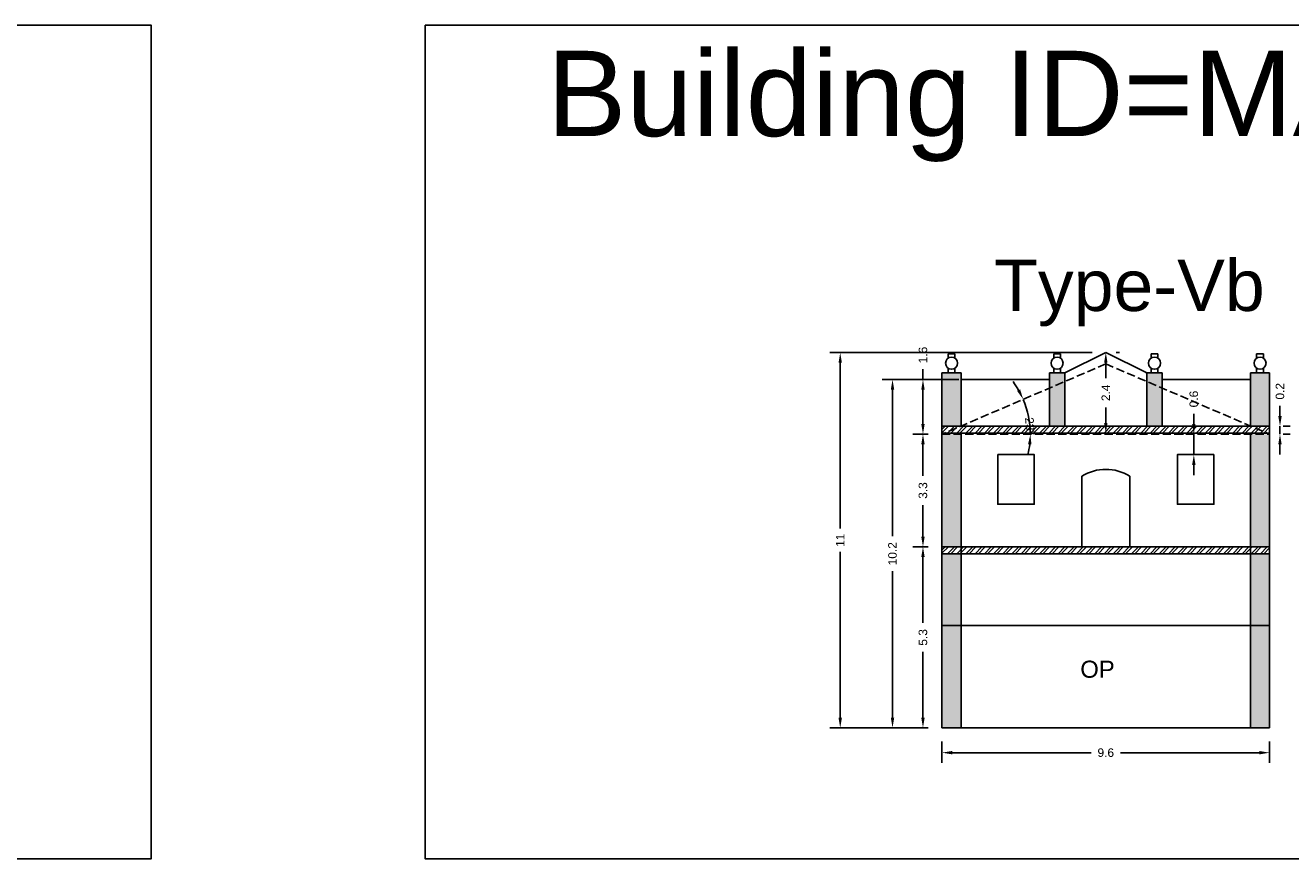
# Model space of a CAD drawing. Header units: metres. Extents: x 3416649 to 3417100, y -6712966 to -6712690.
# Tile 12 of 72: x 3416783 to 3416820, y -6712924 to -6712900. Entities that reach past the tile are written whole.
import ezdxf

# ---------------------------------------------------------------- set-up
doc = ezdxf.new("R2010")
doc.units = ezdxf.units.M
doc.linetypes.add('ACAD_ISO02W100', pattern=[15, 12, -3])
doc.layers.add('Dotted', color=7, linetype='ACAD_ISO02W100', plot=False)
doc.styles.get("Standard").update_dxf_attribs({"font": 'arial.ttf'})
doc.dimstyles.new('ISO-25', dxfattribs={"dimtxt": 0.25, "dimasz": 0.3, "dimexe": 0.3, "dimexo": 0.4, "dimgap": 0.2, "dimtad": 0, "dimdec": 1, "dimdsep": 46, "dimtxsty": 'Standard', "dimcen": 2.5, "dimadec": 0, "dimazin": 0, "dimtfac": 1, "dimtdec": 1, "dimtmove": 0, "dimatfit": 3, "dimfxl": 1, "dimarcsym": 0})

# ---------------------------------------------------------------- blocks, each defined once
blk = doc.blocks.new('*D527')
at = {"color": 0, "lineweight": -2, "transparency": 16777216}
for p, q in [((3416809.429, -6712911.488), (3416808.972, -6712911.488)), ((3416809.272, -6712911.788), (3416809.272, -6712912.71)), ((3416809.272, -6712914.488), (3416809.272, -6712913.565)), ((3416809.429, -6712914.788), (3416808.972, -6712914.788))]:
    blk.add_line(p, q, dxfattribs=at)
at = {"color": 0, "transparency": 16777216}
for points in [[(3416809.222, -6712911.788), (3416809.322, -6712911.788), (3416809.272, -6712911.488)], [(3416809.222, -6712914.488), (3416809.322, -6712914.488), (3416809.272, -6712914.788)]]:
    blk.add_solid(points, dxfattribs=at)
at = {"layer": 'Defpoints', "color": 0, "transparency": 16777216}
for p in [(3416809.272, -6712911.488), (3416809.829, -6712911.488), (3416809.829, -6712914.788)]:
    blk.add_point(p, dxfattribs=at)
at = {"color": 0, "transparency": 16777216, "insert": (3416809.272, -6712913.138), "char_height": 0.25, "attachment_point": 5, "rotation": 90}
blk.add_mtext('3.3', dxfattribs=at)
blk = doc.blocks.new('*D528')
at = {"color": 0, "lineweight": -2, "transparency": 16777216}
for p, q in [((3416809.429, -6712914.788), (3416808.972, -6712914.788)), ((3416809.272, -6712915.088), (3416809.272, -6712917.01)), ((3416809.272, -6712919.788), (3416809.272, -6712917.865)), ((3416809.429, -6712920.088), (3416808.972, -6712920.088))]:
    blk.add_line(p, q, dxfattribs=at)
at = {"color": 0, "transparency": 16777216}
for points in [[(3416809.222, -6712915.088), (3416809.322, -6712915.088), (3416809.272, -6712914.788)], [(3416809.222, -6712919.788), (3416809.322, -6712919.788), (3416809.272, -6712920.088)]]:
    blk.add_solid(points, dxfattribs=at)
at = {"layer": 'Defpoints', "color": 0, "transparency": 16777216}
for p in [(3416809.272, -6712914.788), (3416809.829, -6712914.788), (3416809.829, -6712920.088)]:
    blk.add_point(p, dxfattribs=at)
at = {"color": 0, "transparency": 16777216, "insert": (3416809.272, -6712917.438), "char_height": 0.25, "attachment_point": 5, "rotation": 90}
blk.add_mtext('5.3', dxfattribs=at)
blk = doc.blocks.new('*D529')
at = {"color": 0, "lineweight": -2, "transparency": 16777216}
for start, end in [(29.8552, 36.5047), (360, 23.2057), (346.7009, 353.3505)]:
    blk.add_arc((3416809.829, -6712911.488), 2.586, start, end, dxfattribs=at)
at = {"color": 0, "transparency": 16777216}
for points in [[(3416812.117, -6712910.178), (3416812.028, -6712910.223), (3416812.206, -6712910.469)], [(3416812.348, -6712911.785), (3416812.448, -6712911.79), (3416812.416, -6712911.488)]]:
    blk.add_solid(points, dxfattribs=at)
at = {"layer": 'Defpoints', "color": 0, "transparency": 16777216}
for p in [(3416814.624, -6712909.432), (3416812.322, -6712910.798), (3416809.829, -6712911.488), (3416809.829, -6712911.488), (3416819.419, -6712911.488)]:
    blk.add_point(p, dxfattribs=at)
at = {"color": 0, "transparency": 16777216, "insert": (3416812.405, -6712911.258), "char_height": 0.25, "attachment_point": 5, "rotation": 275.1019}
blk.add_mtext('23°', dxfattribs=at)
blk = doc.blocks.new('*D530')
at = {"color": 0, "lineweight": -2, "transparency": 16777216}
for p, q in [((3416809.829, -6712920.488), (3416809.829, -6712921.113)), ((3416819.419, -6712920.488), (3416819.419, -6712921.113)), ((3416810.129, -6712920.813), (3416814.197, -6712920.813)), ((3416819.119, -6712920.813), (3416815.052, -6712920.813))]:
    blk.add_line(p, q, dxfattribs=at)
at = {"color": 0, "transparency": 16777216}
for points in [[(3416810.129, -6712920.763), (3416810.129, -6712920.863), (3416809.829, -6712920.813)], [(3416819.119, -6712920.763), (3416819.119, -6712920.863), (3416819.419, -6712920.813)]]:
    blk.add_solid(points, dxfattribs=at)
at = {"layer": 'Defpoints', "color": 0, "transparency": 16777216}
for p in [(3416809.829, -6712920.088), (3416819.419, -6712920.088), (3416819.419, -6712920.813)]:
    blk.add_point(p, dxfattribs=at)
at = {"color": 0, "transparency": 16777216, "insert": (3416814.624, -6712920.813), "char_height": 0.25, "attachment_point": 5}
blk.add_mtext('9.6', dxfattribs=at)
blk = doc.blocks.new('*D531')
at = {"color": 0, "lineweight": -2, "transparency": 16777216}
for p, q in [((3416809.272, -6712909.888), (3416809.272, -6712909.588)), ((3416810.321, -6712909.888), (3416808.972, -6712909.888)), ((3416809.272, -6712911.188), (3416809.272, -6712910.188)), ((3416809.429, -6712911.488), (3416808.972, -6712911.488))]:
    blk.add_line(p, q, dxfattribs=at)
at = {"color": 0, "transparency": 16777216}
for points in [[(3416809.222, -6712910.188), (3416809.322, -6712910.188), (3416809.272, -6712909.888)], [(3416809.222, -6712911.188), (3416809.322, -6712911.188), (3416809.272, -6712911.488)]]:
    blk.add_solid(points, dxfattribs=at)
at = {"layer": 'Defpoints', "color": 0, "transparency": 16777216}
for p in [(3416809.272, -6712909.888), (3416810.721, -6712909.888), (3416809.829, -6712911.488)]:
    blk.add_point(p, dxfattribs=at)
at = {"color": 0, "transparency": 16777216, "insert": (3416809.272, -6712909.172), "char_height": 0.25, "attachment_point": 5, "rotation": 90}
blk.add_mtext('1.6', dxfattribs=at)
blk = doc.blocks.new('*D532')
at = {"color": 0, "lineweight": -2, "transparency": 16777216}
for p, q in [((3416815.024, -6712909.098), (3416814.924, -6712909.098)), ((3416814.624, -6712909.398), (3416814.624, -6712909.849)), ((3416814.624, -6712911.158), (3416814.624, -6712910.707)), ((3416815.024, -6712911.458), (3416814.924, -6712911.458))]:
    blk.add_line(p, q, dxfattribs=at)
at = {"color": 0, "transparency": 16777216}
for points in [[(3416814.574, -6712909.398), (3416814.674, -6712909.398), (3416814.624, -6712909.098)], [(3416814.574, -6712911.158), (3416814.674, -6712911.158), (3416814.624, -6712911.458)]]:
    blk.add_solid(points, dxfattribs=at)
at = {"layer": 'Defpoints', "color": 0, "transparency": 16777216}
for p in [(3416814.624, -6712909.098), (3416814.624, -6712911.458), (3416814.624, -6712911.458)]:
    blk.add_point(p, dxfattribs=at)
at = {"color": 0, "transparency": 16777216, "insert": (3416814.624, -6712910.278), "char_height": 0.25, "attachment_point": 5, "rotation": 90}
blk.add_mtext('2.4', dxfattribs=at)
blk = doc.blocks.new('*D533')
at = {"color": 0, "lineweight": -2, "transparency": 16777216}
for p, q in [((3416810.321, -6712909.888), (3416808.081, -6712909.888)), ((3416808.381, -6712910.188), (3416808.381, -6712914.476)), ((3416808.381, -6712919.788), (3416808.381, -6712915.5)), ((3416809.429, -6712920.088), (3416808.081, -6712920.088))]:
    blk.add_line(p, q, dxfattribs=at)
at = {"color": 0, "transparency": 16777216}
for points in [[(3416808.331, -6712910.188), (3416808.431, -6712910.188), (3416808.381, -6712909.888)], [(3416808.331, -6712919.788), (3416808.431, -6712919.788), (3416808.381, -6712920.088)]]:
    blk.add_solid(points, dxfattribs=at)
at = {"layer": 'Defpoints', "color": 0, "transparency": 16777216}
for p in [(3416808.381, -6712909.888), (3416810.721, -6712909.888), (3416809.829, -6712920.088)]:
    blk.add_point(p, dxfattribs=at)
at = {"color": 0, "transparency": 16777216, "insert": (3416808.381, -6712914.988), "char_height": 0.25, "attachment_point": 5, "rotation": 90}
blk.add_mtext('10.2', dxfattribs=at)
blk = doc.blocks.new('*D534')
at = {"color": 0, "lineweight": -2, "transparency": 16777216}
for p, q in [((3416814.224, -6712909.098), (3416806.55, -6712909.098)), ((3416806.85, -6712909.398), (3416806.85, -6712914.25)), ((3416806.85, -6712919.788), (3416806.85, -6712914.936)), ((3416809.429, -6712920.088), (3416806.55, -6712920.088))]:
    blk.add_line(p, q, dxfattribs=at)
at = {"color": 0, "transparency": 16777216}
for points in [[(3416806.8, -6712909.398), (3416806.9, -6712909.398), (3416806.85, -6712909.098)], [(3416806.8, -6712919.788), (3416806.9, -6712919.788), (3416806.85, -6712920.088)]]:
    blk.add_solid(points, dxfattribs=at)
at = {"layer": 'Defpoints', "color": 0, "transparency": 16777216}
for p in [(3416806.85, -6712909.098), (3416814.624, -6712909.098), (3416809.829, -6712920.088)]:
    blk.add_point(p, dxfattribs=at)
at = {"color": 0, "transparency": 16777216, "insert": (3416806.85, -6712914.593), "char_height": 0.25, "attachment_point": 5, "rotation": 90}
blk.add_mtext('11', dxfattribs=at)
blk = doc.blocks.new('*D535')
at = {"color": 0, "lineweight": -2, "transparency": 16777216}
for p, q in [((3416817.201, -6712911.188), (3416817.201, -6712910.888)), ((3416816.854, -6712911.488), (3416816.901, -6712911.488)), ((3416817.201, -6712912.088), (3416817.201, -6712911.488)), ((3416816.854, -6712912.088), (3416816.901, -6712912.088)), ((3416817.201, -6712912.388), (3416817.201, -6712912.688))]:
    blk.add_line(p, q, dxfattribs=at)
at = {"color": 0, "transparency": 16777216}
for points in [[(3416817.151, -6712911.188), (3416817.251, -6712911.188), (3416817.201, -6712911.488)], [(3416817.151, -6712912.388), (3416817.251, -6712912.388), (3416817.201, -6712912.088)]]:
    blk.add_solid(points, dxfattribs=at)
at = {"layer": 'Defpoints', "color": 0, "transparency": 16777216}
for p in [(3416817.201, -6712911.488), (3416817.254, -6712911.488), (3416817.254, -6712912.088)]:
    blk.add_point(p, dxfattribs=at)
at = {"color": 0, "transparency": 16777216, "insert": (3416817.201, -6712910.46), "char_height": 0.25, "attachment_point": 5, "rotation": 90}
blk.add_mtext('0.6', dxfattribs=at)
blk = doc.blocks.new('*D536')
at = {"color": 0, "lineweight": -2, "transparency": 16777216}
for p, q in [((3416819.723, -6712910.958), (3416819.723, -6712910.658)), ((3416819.723, -6712911.488), (3416819.723, -6712911.258)), ((3416819.819, -6712911.258), (3416820.023, -6712911.258)), ((3416819.723, -6712911.788), (3416819.723, -6712912.088)), ((3416819.819, -6712911.488), (3416820.023, -6712911.488))]:
    blk.add_line(p, q, dxfattribs=at)
at = {"color": 0, "transparency": 16777216}
for points in [[(3416819.673, -6712910.958), (3416819.773, -6712910.958), (3416819.723, -6712911.258)], [(3416819.673, -6712911.788), (3416819.773, -6712911.788), (3416819.723, -6712911.488)]]:
    blk.add_solid(points, dxfattribs=at)
at = {"layer": 'Defpoints', "color": 0, "transparency": 16777216}
for p in [(3416819.419, -6712911.258), (3416819.723, -6712911.258), (3416819.419, -6712911.488)]:
    blk.add_point(p, dxfattribs=at)
at = {"color": 0, "transparency": 16777216, "insert": (3416819.723, -6712910.232), "char_height": 0.25, "attachment_point": 5, "rotation": 90}
blk.add_mtext('0.2', dxfattribs=at)

msp = doc.modelspace()

# ---------------------------------------------------------------- hatches: boundary and pattern name
h = msp.add_hatch(color=256)
h.dxf.hatch_style = 1
h.paths.add_polyline_path([(3416809.829, -6712914.988), (3416810.389, -6712914.988), (3416810.389, -6712917.088), (3416809.829, -6712917.088)])
h.paths.add_polyline_path([(3416809.829, -6712917.088), (3416810.389, -6712917.088), (3416810.389, -6712920.088), (3416809.829, -6712920.088)])
h.paths.add_polyline_path([(3416809.829, -6712911.488), (3416810.389, -6712911.488), (3416810.389, -6712914.788), (3416809.829, -6712914.788)])
h.paths.add_polyline_path([(3416809.829, -6712909.688), (3416810.389, -6712909.688), (3416810.389, -6712911.248), (3416810.366, -6712911.258), (3416809.829, -6712911.258)])
h.paths.add_polyline_path([(3416812.974, -6712910.14), (3416813.424, -6712909.947), (3416813.424, -6712911.258), (3416812.974, -6712911.258)])
h.paths.add_polyline_path([(3416812.974, -6712909.688), (3416813.424, -6712909.688), (3416813.424, -6712909.947), (3416812.974, -6712910.14)])
h = msp.add_hatch(color=256)
h.dxf.hatch_style = 1
h.paths.add_polyline_path([(3416819.419, -6712914.988), (3416818.859, -6712914.988), (3416818.859, -6712917.088), (3416819.419, -6712917.088)])
h.paths.add_polyline_path([(3416819.419, -6712917.088), (3416818.859, -6712917.088), (3416818.859, -6712920.088), (3416819.419, -6712920.088)])
h.paths.add_polyline_path([(3416819.419, -6712911.488), (3416818.859, -6712911.488), (3416818.859, -6712914.788), (3416819.419, -6712914.788)])
h.paths.add_polyline_path([(3416819.419, -6712909.688), (3416818.859, -6712909.688), (3416818.859, -6712911.248), (3416818.883, -6712911.258), (3416819.419, -6712911.258)])
h.paths.add_polyline_path([(3416816.274, -6712910.14), (3416815.824, -6712909.947), (3416815.824, -6712911.258), (3416816.274, -6712911.258)])
h.paths.add_polyline_path([(3416816.274, -6712909.688), (3416815.824, -6712909.688), (3416815.824, -6712909.947), (3416816.274, -6712910.14)])
h = msp.add_hatch()
h.set_pattern_fill('ANSI32', color=256, scale=0.02)
h.set_pattern_definition([(45, (-23.08023, 0), (-0.134703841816, 0.134703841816), []), (45, (-22.99042, 0), (-0.134703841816, 0.134703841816), [])])
h.paths.add_polyline_path([(3416819.419, -6712911.258), (3416809.829, -6712911.258), (3416809.829, -6712911.458), (3416819.419, -6712911.458)])
h = msp.add_hatch()
h.set_pattern_fill('ANSI32', color=256, scale=0.02)
h.set_pattern_definition([(45, (-23.08023, -3.53), (-0.134703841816, 0.134703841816), []), (45, (-22.99042, -3.53), (-0.134703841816, 0.134703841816), [])])
h.paths.add_polyline_path([(3416819.419, -6712914.788), (3416809.829, -6712914.788), (3416809.829, -6712914.988), (3416819.419, -6712914.988)])

# ---------------------------------------------------------------- linework, layer by layer
for points in [[(3416749.862, -6712899.518), (3416786.682, -6712899.518), (3416786.682, -6712923.916), (3416749.862, -6712923.916)], [(3416794.696, -6712899.518), (3416836.372, -6712899.518), (3416836.372, -6712923.916), (3416794.696, -6712923.916)], [(3416811.459, -6712912.088), (3416811.459, -6712913.538), (3416812.529, -6712913.538), (3416812.529, -6712912.088)], [(3416817.789, -6712912.088), (3416817.789, -6712913.538), (3416816.719, -6712913.538), (3416816.719, -6712912.088)], [(3416810.389, -6712917.088), (3416818.859, -6712917.088), (3416818.859, -6712920.088), (3416810.389, -6712920.088)]]:
    msp.add_lwpolyline(points, close=True)
for points in [[(3416810.009, -6712909.266), (3416810.009, -6712909.132)], [(3416810.209, -6712909.132), (3416810.009, -6712909.132)], [(3416810.209, -6712909.266), (3416810.209, -6712909.132)], [(3416813.099, -6712909.266), (3416813.099, -6712909.132)], [(3416813.099, -6712909.132), (3416813.299, -6712909.132)], [(3416813.299, -6712909.266), (3416813.299, -6712909.132)], [(3416814.624, -6712909.098), (3416813.424, -6712909.688)], [(3416814.624, -6712909.098), (3416815.824, -6712909.688)], [(3416815.949, -6712909.266), (3416815.949, -6712909.132)], [(3416816.149, -6712909.132), (3416815.949, -6712909.132)], [(3416816.149, -6712909.266), (3416816.149, -6712909.132)], [(3416819.039, -6712909.266), (3416819.039, -6712909.132)], [(3416819.239, -6712909.132), (3416819.039, -6712909.132)], [(3416819.239, -6712909.266), (3416819.239, -6712909.132)], [(3416810.009, -6712909.688), (3416810.009, -6712909.554)], [(3416810.209, -6712909.688), (3416810.209, -6712909.554)], [(3416813.099, -6712909.688), (3416813.099, -6712909.554)], [(3416813.299, -6712909.688), (3416813.299, -6712909.554)], [(3416815.949, -6712909.688), (3416815.949, -6712909.554)], [(3416816.149, -6712909.688), (3416816.149, -6712909.554)], [(3416819.039, -6712909.688), (3416819.039, -6712909.554)], [(3416819.239, -6712909.688), (3416819.239, -6712909.554)], [(3416809.829, -6712909.688), (3416809.829, -6712920.088)], [(3416809.829, -6712909.688), (3416810.389, -6712909.688)], [(3416809.859, -6712909.688), (3416810.359, -6712909.688)], [(3416810.389, -6712909.688), (3416810.389, -6712911.258)], [(3416810.389, -6712909.888), (3416812.974, -6712909.888)], [(3416812.974, -6712909.688), (3416812.974, -6712911.258)], [(3416813.424, -6712909.688), (3416812.974, -6712909.688)], [(3416813.449, -6712909.688), (3416812.974, -6712909.688)], [(3416813.424, -6712909.688), (3416813.424, -6712911.258)], [(3416815.799, -6712909.688), (3416816.274, -6712909.688)], [(3416815.824, -6712909.688), (3416815.824, -6712911.258)], [(3416815.824, -6712909.688), (3416816.274, -6712909.688)], [(3416816.274, -6712909.688), (3416816.274, -6712911.258)], [(3416816.274, -6712909.888), (3416818.859, -6712909.888)], [(3416818.859, -6712909.688), (3416818.859, -6712911.258)], [(3416818.859, -6712909.688), (3416819.419, -6712909.688)], [(3416818.889, -6712909.688), (3416819.389, -6712909.688)], [(3416819.419, -6712909.688), (3416819.419, -6712920.088)], [(3416809.829, -6712911.258), (3416819.419, -6712911.258)], [(3416809.829, -6712911.458), (3416819.419, -6712911.458)], [(3416810.389, -6712911.458), (3416810.389, -6712920.088)], [(3416818.859, -6712911.458), (3416818.859, -6712920.088)], [(3416809.829, -6712914.788), (3416819.419, -6712914.788)], [(3416809.829, -6712914.988), (3416819.419, -6712914.988)], [(3416809.829, -6712917.088), (3416819.419, -6712917.088)], [(3416809.829, -6712920.088), (3416819.419, -6712920.088)]]:
    msp.add_lwpolyline(points)
msp.add_lwpolyline([(3416813.924, -6712914.788), (3416813.924, -6712912.718, -0.285714), (3416815.324, -6712912.718), (3416815.324, -6712914.788)], format="xyb")
for centre in [(3416810.109, -6712909.41), (3416813.199, -6712909.41), (3416816.049, -6712909.41), (3416819.139, -6712909.41)]:
    msp.add_circle(centre, 0.176)
at = {"layer": 'Dotted', "ltscale": 0.02}
for points in [[(3416814.624, -6712909.432), (3416809.829, -6712911.488)], [(3416814.624, -6712909.432), (3416819.419, -6712911.488)], [(3416809.829, -6712911.488), (3416819.419, -6712911.488)], [(3416809.829, -6712914.788), (3416819.419, -6712914.788)]]:
    msp.add_lwpolyline(points, dxfattribs=at)

# ---------------------------------------------------------------- texts
at = {"attachment_point": 1}
for s, width, heights, insert, char_height in [('Building ID=MA-64', 67.86454, [0.517], (3416798.259, -6712900.263), 2.5), ('Type-Vb ', 9.99112, [0.517], (3416811.357, -6712906.381), 1.5), ('OP', 1.17554, [0], (3416813.877, -6712918.119), 0.5)]:
    msp.add_mtext_dynamic_manual_height_columns(s, width=width, gutter_width=12.5, heights=heights, dxfattribs=dict(at, insert=insert, char_height=char_height))

# ---------------------------------------------------------------- dimensions: what is measured, and where the dimension line sits
for base, p1, p2, picture, middle in [((3416806.85, -6712909.098), (3416809.829, -6712920.088), (3416814.624, -6712909.098), '*D534', (3416806.85, -6712914.593)), ((3416809.272, -6712909.888), (3416809.829, -6712911.488), (3416810.721, -6712909.888), '*D531', (3416809.272, -6712909.172)), ((3416814.624, -6712911.458), (3416814.624, -6712909.098), (3416814.624, -6712911.458), '*D532', (3416814.624, -6712910.278)), ((3416808.381, -6712909.888), (3416809.829, -6712920.088), (3416810.721, -6712909.888), '*D533', (3416808.381, -6712914.988)), ((3416817.201, -6712911.488), (3416817.254, -6712912.088), (3416817.254, -6712911.488), '*D535', (3416817.201, -6712910.46)), ((3416819.723, -6712911.258), (3416819.419, -6712911.488), (3416819.419, -6712911.258), '*D536', (3416819.723, -6712910.232)), ((3416809.272, -6712911.488), (3416809.829, -6712914.788), (3416809.829, -6712911.488), '*D527', (3416809.272, -6712913.138)), ((3416809.272, -6712914.788), (3416809.829, -6712920.088), (3416809.829, -6712914.788), '*D528', (3416809.272, -6712917.438))]:
    dim = msp.add_linear_dim(base=base, p1=p1, p2=p2, angle=90, dimstyle='ISO-25')
    dim.commit()
    dim.dimension.update_dxf_attribs({"geometry": picture, "text_midpoint": middle})
dim = msp.add_angular_dim_2l(base=(3416812.322, -6712910.798), line1=((3416809.829, -6712911.488), (3416819.419, -6712911.488)), line2=((3416814.624, -6712909.432), (3416809.829, -6712911.488)), dimstyle='ISO-25')
dim.commit()
dim.dimension.update_dxf_attribs({"geometry": '*D529', "text_midpoint": (3416812.405, -6712911.258), "dimtype": 162})
dim = msp.add_linear_dim(base=(3416819.419, -6712920.813), p1=(3416809.829, -6712920.088), p2=(3416819.419, -6712920.088), dimstyle='ISO-25')
dim.commit()
dim.dimension.update_dxf_attribs({"geometry": '*D530', "text_midpoint": (3416814.624, -6712920.813)})

doc.saveas('drawing.dxf')
